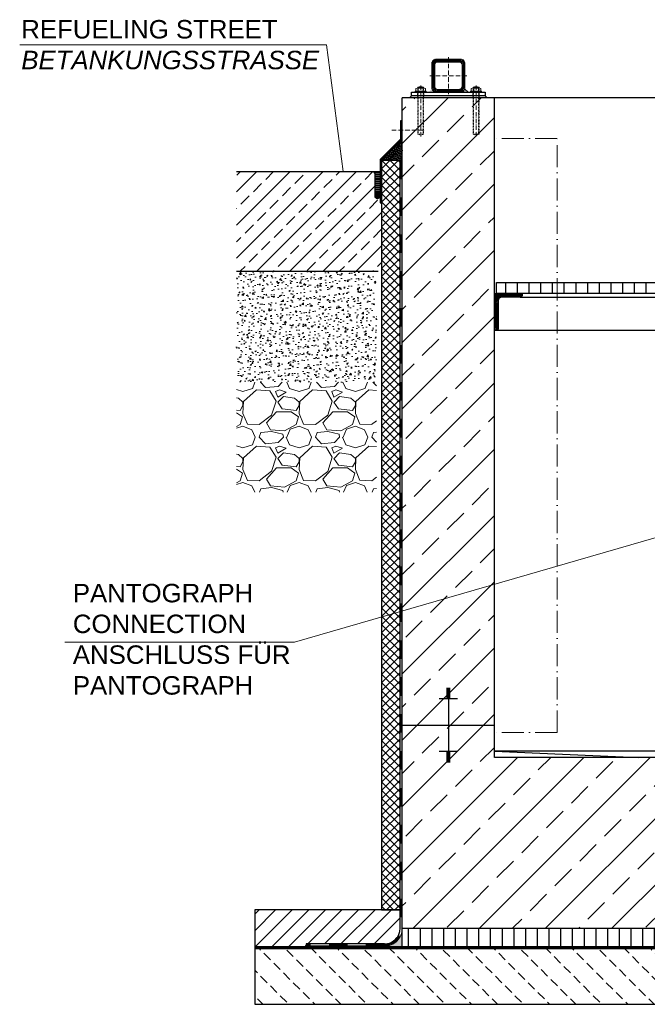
# Model space of a CAD drawing. Header units: millimetres. Extents: x 3814 to 923545, y -36595 to -4911.
# Tile 36 of 54: x 27719 to 29420, y -29509 to -26841. Entities that reach past the tile are written whole.
import ezdxf

# ---------------------------------------------------------------- set-up
doc = ezdxf.new("R2010")
doc.units = ezdxf.units.MM
doc.linetypes.add('ACAD_ISO10W100', pattern=[18, 12, -3, 0, -3])
doc.linetypes.add('JIS_02_1.0', pattern=[2, 1, -1])
for name, color, linetype, lineweight in [('Beschriftung', 7, 'Continuous', 9), ('P------T2', 7, 'Continuous', 18), ('P-DABDICHTUNG', 7, 'Continuous', 18)]:
    doc.layers.add(name, color=color, linetype=linetype, lineweight=lineweight)
doc.styles.add('LBB3.5M1000', font='isocp.shx', dxfattribs={"height": 3.5})

msp = doc.modelspace()

# ---------------------------------------------------------------- hatches: boundary and pattern name
at = {"lineweight": 5}
h = msp.add_hatch(dxfattribs=at)
h.set_pattern_fill('ANSI31', color=0)
h.set_pattern_definition([(45, (-121417.2412, 12277.51), (-2.24506403, 2.24506403), [])])
edge = h.paths.add_edge_path()
edge.add_line((28847.66479, -26948.08302), (28913.66479, -26948.08302))
edge.add_arc((28913.66479, -26960.08302), 12, 0, 90, ccw=False)
edge.add_line((28925.66479, -26960.08302), (28925.66479, -27026.08302))
edge.add_arc((28913.66479, -27026.08302), 12, -90, 0, ccw=False)
edge.add_line((28913.66479, -27038.08302), (28847.66479, -27038.08302))
edge.add_arc((28847.66479, -27026.08302), 12, 180, 270, ccw=False)
edge.add_line((28835.66479, -27026.08302), (28835.66479, -26960.08302))
edge.add_arc((28847.66479, -26960.08302), 12, 90, 180, ccw=False)
edge = h.paths.add_edge_path(flags=16)
edge.add_arc((28851.66479, -27022.08302), 8, 180, 270, ccw=False)
edge.add_line((28843.66479, -27022.08302), (28843.66479, -26964.08302))
edge.add_arc((28851.66479, -26964.08302), 8, 90, 180, ccw=False)
edge.add_line((28851.66479, -26956.08302), (28909.66479, -26956.08302))
edge.add_arc((28909.66479, -26964.08302), 8, 0, 90, ccw=False)
edge.add_line((28917.66479, -26964.08302), (28917.66479, -27022.08302))
edge.add_arc((28909.66479, -27022.08302), 8, -90, 0, ccw=False)
edge.add_line((28909.66479, -27030.08302), (28851.66479, -27030.08302))
h = msp.add_hatch(color=0)
h.dxf.hatch_style = 1
h.paths.add_polyline_path([(28925.24283, -27029.23723), (28934.08862, -27038.08302), (28913.66479, -27038.08302, 0.338290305)])
h.paths.add_polyline_path([(28836.08675, -27029.23723, 0.338290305), (28847.66479, -27038.08302), (28827.24096, -27038.08302)])
at = {"lineweight": 0}
h = msp.add_hatch(dxfattribs=at)
h.set_pattern_fill('ANSI33', color=256, scale=20)
h.set_pattern_definition([(45, (24162.66, -28178.08), (-89.8026, 89.8026), []), (45, (24252.46, -28178.08), (-89.8026, 89.8026), [63.5, -31.75])])
h.paths.add_polyline_path([(31155.66479, -27053.08302), (30905.66479, -27053.08302), (30905.66479, -28840.40165), (30230.66479, -28840.40165), (29680.66479, -28840.40165), (29005.66479, -28840.40165), (29005.66479, -27053.08302), (28755.66479, -27053.08302), (28755.66479, -29303.08302), (31155.66479, -29303.08302)])
at = {"lineweight": 5}
h = msp.add_hatch(dxfattribs=at)
h.set_pattern_fill('ANSI36', color=256, angle=90)
h.set_pattern_definition([(135, (22656.5853, -27195.083), (-6.1739261, 1.683798), [7.9375, -1.5875, 0, -1.5875])])
h.paths.add_polyline_path([(28755.66479, -27167.08302), (28699.66479, -27223.08302), (28749.66479, -27223.08302), (28755.66479, -27223.08302)])
h = msp.add_hatch(dxfattribs=at)
h.set_pattern_fill('ANSI37', color=256, scale=5)
h.set_pattern_definition([(45, (26993.665, -28233.333), (-11.22532, 11.22532), []), (135, (26993.665, -28233.333), (-11.22532, -11.22532), [])])
h.paths.add_polyline_path([(28749.66479, -27223.08302), (28699.66479, -27223.08302), (28699.66479, -29253.08302), (28749.66479, -29253.08302)])
at = {"lineweight": 0}
h = msp.add_hatch(dxfattribs=at)
h.set_pattern_fill('ANSI33', color=256, scale=10)
h.set_pattern_definition([(45, (20561.7, -28048.58), (-44.9013, 44.9013), []), (45, (20606.6, -28048.58), (-44.9013, 44.9013), [31.75, -15.875])])
h.paths.add_polyline_path([(28681.74993, -27325.43772), (28699.66479, -27325.43772), (28699.66479, -27523.08302), (28306.70736, -27523.08302), (28306.70736, -27253.08302), (28676.74993, -27253.08302), (28681.74993, -27258.08302)])
at = {"lineweight": 5}
h = msp.add_hatch(dxfattribs=at)
h.set_pattern_fill('ANSI31', color=256, angle=315)
h.set_pattern_definition([(0, (26156.0002, -27284.2837), (1e-15, 3.175), [])])
edge = h.paths.add_edge_path()
edge.add_line((28691.74993, -27253.08302), (28693.74993, -27253.08302))
edge.add_line((28693.74993, -27253.08302), (28695.70736, -27253.08302))
edge.add_line((28695.70736, -27253.08302), (28695.70736, -27315.4844))
edge.add_arc((28688.72864, -27320.64578), 8.67999, 396.48621535, 503.51378465)
edge.add_line((28681.74993, -27315.4844), (28681.74993, -27258.08302))
edge.add_line((28681.74993, -27258.08302), (28676.74993, -27253.08302))
edge.add_line((28676.74993, -27253.08302), (28691.74993, -27253.08302))
h = msp.add_hatch(color=256)
h.dxf.hatch_style = 1
edge = h.paths.add_edge_path()
edge.add_line((28681.74993, -27321.88478), (28681.74993, -27313.39257))
edge.add_arc((28688.45187, -27317.63868), 7.93382, 383.309056, 507.64314424, ccw=False)
edge.add_line((28695.73816, -27314.49934), (28695.73816, -27320.77801))
edge.add_arc((28688.45187, -27317.63868), 7.93382, 212.35685576, 336.690944, ccw=False)
at = {"lineweight": 0}
h = msp.add_hatch(dxfattribs=at)
h.set_pattern_fill('AR-CONC', color=256, scale=0.2)
h.set_pattern_definition([(50, (26341.543, -27973.083), (36.43693, -3.1878), [3.81, -41.91]), (355, (26341.543, -27973.083), (-7.0487, 38.21137), [3.048, -33.5281]), (100.4514, (26344.58, -27973.35), (29.38825, 35.02355), [3.238, -35.61805]), (46.1842, (26341.543, -27962.923), (54.2158, -8.4085), [5.715, -62.865]), (96.6356, (26346.06, -27963.624), (47.4808, 49.4852), [4.857, -53.4271]), (351.1842, (26341.54, -27962.923), (47.4808, 49.4852), [4.572, -50.292]), (21, (26346.623, -27965.463), (30.32288, -20.45304), [3.81, -41.91]), (326, (26346.623, -27965.463), (12.3604, 36.8376), [3.048, -33.528]), (71.4514, (26349.15, -27967.167), (42.6833, 16.38455), [3.238, -35.618]), (37.5, (26341.543, -27973.083), (0.61772, 16.91101), [0, -33.1216, 0, -34.036, 0, -33.655]), (7.5, (26341.543, -27973.083), (13.36393, 20.03611), [0, -19.4056, 0, -32.3596, 0, -12.827]), (327.5, (26330.214, -27973.083), (27.11812, -1.14575), [0, -12.7, 0, -39.624, 0, -52.578]), (317.5, (26325.134, -27973.083), (29.62584, 5.0853), [0, -16.51, 0, -26.3144, 0, -37.338])])
h.paths.add_polyline_path([(28306.70736, -27523.08302), (28685.70736, -27523.08302), (28685.70736, -27823.08302), (28306.70736, -27823.08302)])
h = msp.add_hatch()
h.set_pattern_fill('ANSI31', color=256, scale=10, angle=45)
h.set_pattern_definition([(90, (-62022.856, 10766.695), (-31.75, 5e-15), [])])
h.paths.add_polyline_path([(30900.66479, -27583.08302), (29010.66479, -27583.08302), (29010.66479, -27553.08302), (30900.66479, -27553.08302)])
at = {"lineweight": 9}
h = msp.add_hatch(dxfattribs=at)
h.set_pattern_fill('ANSI31', color=256)
h.set_pattern_definition([(45, (-60422.856, 10766.6947), (-2.24506403, 2.24506403), [])])
edge = h.paths.add_edge_path()
edge.add_line((29005.66479, -27683.08302), (29005.66479, -27583.08302))
edge.add_line((29005.66479, -27583.08302), (29080.66479, -27583.08302))
edge.add_line((29080.66479, -27583.08302), (29080.66479, -27588.08302))
edge.add_arc((29075.66479, -27588.08302), 5, 270, 360, ccw=False)
edge.add_line((29075.66479, -27593.08302), (29025.66479, -27593.08302))
edge.add_arc((29025.66479, -27603.08302), 10, 450, 540)
edge.add_line((29015.66479, -27603.08302), (29015.66479, -27678.08302))
edge.add_arc((29010.66479, -27678.08302), 5, 270, 360, ccw=False)
edge.add_line((29010.66479, -27683.08302), (29005.66479, -27683.08302))
at = {"lineweight": 0}
h = msp.add_hatch(dxfattribs=at)
h.set_pattern_fill('GRAVEL', color=256, scale=6)
h.set_pattern_definition([(228.0128, (26451.271, -27820.683), (-1219.2, -1371.6), [20.5033, -2029.829]), (184.96974, (26437.555, -27835.923), (1828.8, 152.400009), [35.1843, -3483.243]), (132.51045, (26402.503, -27838.971), (1524, -1676.4), [24.809, -2456.0834]), (267.2737, (26343.067, -27877.071), (152.4, 3048), [32.0403, -3171.9862]), (292.83365, (26341.543, -27909.075), (-762, 1828.8), [31.418, -3110.3885]), (357.2737, (26353.735, -27938.031), (-3048, 152.4), [32.0403, -3171.9862]), (37.69424, (26385.739, -27939.555), (-1981.2, -1524), [42.3716, -4194.787]), (72.25533, (26419.267, -27913.647), (1066.8, 3352.8), [40.003, -3960.3154]), (121.42957, (26431.459, -27875.547), (-1219.2, 1981.2), [32.1488, -3182.7327]), (175.23636, (26414.695, -27848.115), (1676.4, -152.4), [36.703, -1798.436]), (222.39744, (26378.1187, -27845.067), (-1828.8, -1676.4), [47.4647, -4699.0064]), (138.8141, (26493.943, -27878.595), (-1066.8, 914.4), [16.2, -1603.834]), (171.46923, (26481.751, -27867.927), (1981.2, -304.8), [30.821, -3051.2783]), (225, (26451.27, -27863.36), (-2e-14, -152.4), [21.553, -193.974]), (203.1986, (26440.603, -27845.067), (762, 304.8), [11.6065, -1149.0373]), (291.8014, (26429.935, -27849.64), (-152.4, 457.2), [16.414, -804.285]), (30.9638, (26436.03, -27864.88), (457.2, 304.8), [26.659, -861.978]), (161.565, (26458.89, -27851.163), (304.8, -152.4), [19.277, -462.654]), (16.38954, (26341.543, -27849.639), (1524, 457.2), [27.0053, -2673.5296]), (70.3462, (26367.451, -27842.019), (-609.6, -1676.4), [22.656, -2242.933]), (293.1986, (26458.89, -27820.683), (-304.8, 762), [23.213, -1137.431]), (343.61046, (26468.035, -27842.019), (-1524, 457.2), [27.0053, -2673.5296]), (339.44395, (26341.543, -27944.127), (-762, 304.8), [26.042, -1276.064]), (294.77514, (26365.927, -27953.271), (-762, 1676.4), [21.8203, -2160.2156]), (66.8014, (26460.415, -27973.083), (304.8, 762), [23.213, -1137.431]), (17.35402, (26469.559, -27951.747), (-1981.2, -609.6), [25.547, -2529.1426]), (69.44395, (26385.739, -27973.083), (-304.8, -762), [13.021, -1289.085]), (101.31, (26451.27, -27973.083), (-152.4, 609.6), [7.771, -769.32]), (165.9638, (26449.747, -27965.463), (457.2, -152.4), [31.418, -596.943]), (186.009, (26419.267, -27957.843), (1524, 152.4), [29.116, -2882.482]), (303.69, (26436.03, -27878.595), (-152.4, 304.8), [21.9794, -527.5066]), (353.15723, (26448.223, -27896.883), (2590.8, -304.8), [38.3734, -3798.9605]), (60.9454, (26486.323, -27901.455), (-609.6, -1066.8), [15.6905, -1553.3635]), (90, (26493.94, -27887.74), (-152.4, 152.4), [9.144, -143.256]), (120.25644, (26416.219, -27953.271), (609.6, -1066.8), [21.172, -2096.0364]), (48.0128, (26405.551, -27934.983), (1219.2, 1371.6), [41.0066, -2009.3257]), (0, (26432.98, -27904.5), (152.4, 152.4), [39.624, -112.776]), (325.30485, (26472.607, -27904.503), (1524, -1066.8), [24.0966, -2385.559]), (254.0546, (26492.419, -27918.22), (-152.4, -609.6), [22.19, -1087.299]), (207.64598, (26486.323, -27939.555), (-2895.6, -1524), [36.1287, -3576.748]), (175.42608, (26454.319, -27956.319), (-1981.2, 152.4), [38.2218, -3783.9508])])
h.paths.add_polyline_path([(28306.70736, -27823.08302), (28685.70736, -27823.08302), (28685.70736, -28121.58302), (28306.70736, -28121.58302)])
h = msp.add_hatch()
h.set_pattern_fill('ANSI31', color=256, scale=10)
h.set_pattern_definition([(45, (32358.665, -29303.083), (-22.45064, 22.45064), [])])
edge = h.paths.add_edge_path()
edge.add_line((28495.28966, -29345.439), (28495.28966, -29353.08302))
edge.add_line((28495.28966, -29353.08302), (28355.66479, -29353.08302))
edge.add_line((28355.66479, -29353.08302), (28355.66479, -29253.08302))
edge.add_line((28355.66479, -29253.08302), (28749.66479, -29253.08302))
edge.add_line((28749.66479, -29253.08302), (28749.66479, -29303.08302))
edge.add_arc((28707.30881, -29303.08302), 42.35598, 270, 360, ccw=False)
edge.add_line((28707.30881, -29345.439), (28495.28966, -29345.439))
h = msp.add_hatch(dxfattribs=at)
h.set_pattern_fill('AR-CONC', color=256, scale=0.48356)
h.set_pattern_definition([(50, (32237.837, -29328.083), (3.4683817, -0.303444), [0.36267, -3.989368]), (355, (32237.837, -29328.083), (-0.6709456, 3.6372986), [0.290136, -3.1914945]), (100.45144, (32238.126, -29328.1083), (2.797436, 3.3338545), [0.308222, -3.3904412]), (46.1842, (32237.837, -29327.116), (5.16075, -0.8003847), [0.544005, -5.984052]), (96.63564, (32238.267, -29327.1826), (4.519649, 4.710446), [0.462333, -5.085665]), (351.18416, (32237.837, -29327.116), (4.519649, 4.710446), [0.435204, -4.787242]), (21, (32238.3205, -29327.3577), (2.8864024, -1.946903), [0.36267, -3.989368]), (326, (32238.3205, -29327.3577), (1.176575, 3.506534), [0.290136, -3.1914945]), (71.45144, (32238.561, -29327.52), (4.0629775, 1.559631), [0.308222, -3.3904412]), (37.5, (32237.837, -29328.083), (0.05880017, 1.6097408), [0, -3.1528098, 0, -3.2398505, 0, -3.2035835]), (7.5, (32237.837, -29328.083), (1.2720985, 1.9072164), [0, -1.8471984, 0, -3.0802758, 0, -1.2209884]), (327.5, (32236.7586, -29328.083), (2.5813506, -0.1090663), [0, -1.2088994, 0, -3.7717663, 0, -5.0048437]), (317.5, (32236.275, -29328.083), (2.8200537, 0.4840674), [0, -1.5715693, 0, -2.5048397, 0, -3.5541644])])
edge = h.paths.add_edge_path()
edge.add_line((28681.36572, -29353.08302), (28707.30881, -29351.439))
edge.add_arc((28707.30881, -29303.08302), 48.35598, 270, 360)
edge.add_line((28755.66479, -29303.08302), (28755.66479, -29353.08302))
edge.add_line((28755.66479, -29353.08302), (28681.36572, -29353.08302))
h = msp.add_hatch()
h.set_pattern_fill('ANSI31', color=256, scale=10, angle=45)
h.set_pattern_definition([(90, (30455.665, -29328.083), (-31.75, 5e-15), [])])
h.paths.add_polyline_path([(28755.66479, -29303.08302), (31155.66479, -29303.08302), (31155.66479, -29353.08302), (28755.66479, -29353.08302)])
h = msp.add_hatch(dxfattribs=at)
h.set_pattern_fill('BETON_UNBEWEHRT', color=256, scale=200, angle=90, pattern_type=2)
h.set_pattern_definition([(135, (9474.31, -29273.73), (-35.35534, -35.35534), [25, -12.5])])
h.paths.add_polyline_path([(31555.66479, -29359.08302), (28355.66479, -29359.08302), (28355.66479, -29509.08302), (31555.66479, -29509.08302)])
at = {"layer": 'P-DABDICHTUNG'}
h = msp.add_hatch(dxfattribs=at)
h.set_pattern_fill('PLAST', scale=6, angle=90, style=0)
h.set_pattern_definition([(90, (17529.5794, -30652.6505), (-1.5, 9e-17), []), (90, (17529.3919, -30652.6505), (-1.5, 9e-17), []), (90, (17529.2044, -30652.6505), (-1.5, 9e-17), [])])
h.paths.add_polyline_path([(28495.28966, -29353.08302), (28495.28966, -29351.439), (28554.79677, -29351.439), (28554.79677, -29353.08302)])

# ---------------------------------------------------------------- linework, layer by layer
at = {"linetype": 'ACAD_ISO10W100', "lineweight": 5}
for p, q in [((28880.66479, -26943.08302), (28880.66479, -27043.08302)), ((28930.66479, -26993.08302), (28830.66479, -26993.08302)), ((28805.66479, -27158.08302), (28805.66479, -27020.02202)), ((28955.66479, -27158.08302), (28955.66479, -27020.02202)), ((28727.57675, -27140.85378), (28815.08781, -27140.85378))]:
    msp.add_line(p, q, dxfattribs=at)
for p, q in [((28780.66479, -27048.08302), (28775.66479, -27053.08302)), ((28925.24283, -27029.23723), (28934.08862, -27038.08302)), ((28980.66479, -27048.08302), (28985.66479, -27053.08302)), ((29005.66479, -27053.08302), (28755.66479, -27053.08302)), ((28755.66479, -29303.08302), (28755.66479, -27053.08302)), ((29005.66479, -28840.40165), (29005.66479, -27053.08302)), ((30905.66479, -27053.08302), (29005.66479, -27053.08302)), ((28699.66479, -27223.08302), (28755.66479, -27167.08302)), ((28755.66479, -27223.08302), (28709.66479, -27223.08302)), ((28749.66479, -29253.08302), (28749.66479, -27223.08302)), ((28749.66479, -27223.08302), (28755.66479, -27223.08302)), ((28749.66479, -27223.08302), (28755.66479, -27223.08302)), ((28306.70736, -27253.08302), (28695.70736, -27253.08302)), ((28676.74993, -27253.08302), (28681.74993, -27258.08302)), ((28681.74993, -27258.08302), (28681.74993, -27321.88478)), ((28306.70736, -27523.08302), (28690.70736, -27523.08302)), ((29075.66479, -27593.08302), (30615.66479, -27593.08302)), ((30615.66479, -27683.08302), (29010.66479, -27683.08302)), ((28885.66479, -28653.42974), (28875.66479, -28653.42974)), ((28885.66479, -28656.94965), (28875.66479, -28656.94965)), ((28885.66479, -28660.46955), (28875.66479, -28660.46955)), ((28885.66479, -28663.98946), (28875.66479, -28663.98946)), ((28885.66479, -28667.50936), (28875.66479, -28667.50936)), ((28885.66479, -28671.02927), (28875.66479, -28671.02927)), ((28885.66479, -28674.54917), (28875.66479, -28674.54917)), ((28880.66479, -28653.08302), (28880.66479, -28753.08302)), ((28905.66479, -28681.58898), (28855.66479, -28681.58898)), ((28885.66479, -28678.06907), (28875.66479, -28678.06907)), ((28755.66479, -28753.08302), (29005.66479, -28753.08302)), ((28880.66479, -28753.08302), (28880.66479, -28853.08302)), ((28905.66479, -28824.57706), (28855.66479, -28824.57706)), ((28885.66479, -28828.09697), (28875.66479, -28828.09697)), ((28885.66479, -28831.61687), (28875.66479, -28831.61687)), ((28885.66479, -28835.13678), (28875.66479, -28835.13678)), ((30905.66479, -28823.08302), (29005.66479, -28823.08302)), ((29005.66479, -28823.08302), (29395.33387, -28840.40165)), ((28885.66479, -28838.65668), (28875.66479, -28838.65668)), ((28885.66479, -28842.17659), (28875.66479, -28842.17659)), ((28885.66479, -28845.69649), (28875.66479, -28845.69649)), ((28885.66479, -28849.2164), (28875.66479, -28849.2164)), ((28885.66479, -28852.7363), (28875.66479, -28852.7363)), ((30905.66479, -28840.40165), (29005.66479, -28840.40165)), ((28749.66479, -29253.08302), (28355.66479, -29253.08302)), ((28355.66479, -29253.08302), (28355.66479, -29359.08302)), ((28749.66479, -29303.08302), (28749.66479, -29253.08302)), ((28755.66479, -29303.08302), (31155.66479, -29303.08302)), ((28749.66479, -29353.08302), (28355.66479, -29353.08302)), ((28355.66479, -29353.08302), (28355.66479, -29359.08302)), ((28755.66479, -29353.08302), (28355.66479, -29353.08302)), ((28749.66479, -29353.08302), (28355.66479, -29353.08302)), ((28749.66479, -29353.08302), (28355.66479, -29353.08302)), ((28355.66479, -29353.08302), (28755.66479, -29353.08302)), ((28495.28966, -29345.439), (28495.28966, -29353.08302)), ((28707.30881, -29345.439), (28495.28966, -29345.439)), ((28707.30881, -29351.439), (28495.28966, -29351.439))]:
    msp.add_line(p, q)
at = {"linetype": 'Continuous', "lineweight": 9}
for p, q in [((28790.66479, -27038.08302), (28790.66479, -27035.08302)), ((28790.66479, -27035.08302), (28820.66479, -27035.08302)), ((28792.26479, -27034.08302), (28792.26479, -27028.08302)), ((28795.72899, -27027.08302), (28815.60059, -27027.08302)), ((28797.66479, -27024.58302), (28813.66479, -27024.58302)), ((28797.66479, -27024.58302), (28797.66479, -27027.08302)), ((28798.88979, -27024.14792), (28798.88979, -27027.08302)), ((28799.19299, -27034.08302), (28799.19299, -27028.08302)), ((28812.13659, -27034.08302), (28812.13659, -27028.08302)), ((28812.43979, -27024.14792), (28812.43979, -27027.08302)), ((28813.66479, -27024.58302), (28813.66479, -27027.08302)), ((28819.06479, -27034.08302), (28819.06479, -27028.08302)), ((28820.66479, -27038.08302), (28820.66479, -27035.08302)), ((28970.66479, -27035.08302), (28940.66479, -27035.08302)), ((28940.66479, -27038.08302), (28940.66479, -27035.08302)), ((28942.26479, -27034.08302), (28942.26479, -27028.08302)), ((28965.60059, -27027.08302), (28945.72899, -27027.08302)), ((28963.66479, -27024.58302), (28947.66479, -27024.58302)), ((28947.66479, -27024.58302), (28947.66479, -27027.08302)), ((28948.88979, -27024.14792), (28948.88979, -27027.08302)), ((28949.19299, -27034.08302), (28949.19299, -27028.08302)), ((28962.13659, -27034.08302), (28962.13659, -27028.08302)), ((28962.43979, -27024.14792), (28962.43979, -27027.08302)), ((28963.66479, -27024.58302), (28963.66479, -27027.08302)), ((28969.06479, -27034.08302), (28969.06479, -27028.08302)), ((28970.66479, -27038.08302), (28970.66479, -27035.08302))]:
    msp.add_line(p, q, dxfattribs=at)
at = {"linetype": 'JIS_02_1.0', "lineweight": 5, "ltscale": 2}
for p, q in [((28797.16479, -27053.08302), (28797.16479, -27035.08302)), ((28797.66479, -27151.58302), (28797.66479, -27024.58302)), ((28798.88979, -27152.01808), (28798.88979, -27027.08302)), ((28812.43979, -27152.01808), (28812.43979, -27027.08302)), ((28813.66479, -27151.58302), (28813.66479, -27024.58302)), ((28814.16479, -27053.08302), (28814.16479, -27035.08302)), ((28947.16479, -27053.08302), (28947.16479, -27035.08302)), ((28947.66479, -27151.58302), (28947.66479, -27024.58302)), ((28948.88979, -27152.01808), (28948.88979, -27027.08302)), ((28962.43979, -27152.01808), (28962.43979, -27027.08302)), ((28963.66479, -27151.58302), (28963.66479, -27024.58302)), ((28964.16479, -27053.08302), (28964.16479, -27035.08302)), ((28797.66479, -27151.58302), (28813.66479, -27151.58302)), ((28963.66479, -27151.58302), (28947.66479, -27151.58302))]:
    msp.add_line(p, q, dxfattribs=at)
at = {"linetype": 'ACAD_ISO10W100', "lineweight": 18, "ltscale": 5}
for p, q in [((29175.66479, -27163.08302), (29005.66479, -27163.08302)), ((29175.66479, -28773.08302), (29175.66479, -27163.08302)), ((29175.66479, -28773.08302), (29005.66479, -28773.08302))]:
    msp.add_line(p, q, dxfattribs=at)
at = {"linetype": 'JIS_02_1.0', "lineweight": 25, "ltscale": 50}
for p, q in [((28752.66479, -27223.08302), (28752.66479, -29306.20792)), ((31555.66479, -29356.08302), (28355.66479, -29356.08302)), ((28355.66479, -29356.08302), (31555.66479, -29356.08302)), ((28707.30881, -29348.439), (28495.28966, -29348.439))]:
    msp.add_line(p, q, dxfattribs=at)
at = {"lineweight": 9}
for points in [[(28847.66479, -26948.08302), (28913.66479, -26948.08302, -0.4142135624), (28925.66479, -26960.08302), (28925.66479, -27026.08302, -0.4142135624), (28913.66479, -27038.08302), (28847.66479, -27038.08302, -0.4142135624), (28835.66479, -27026.08302), (28835.66479, -26960.08302, -0.4142135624)], [(28851.66479, -27030.08302, -0.4142135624), (28843.66479, -27022.08302), (28843.66479, -26964.08302, -0.4142135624), (28851.66479, -26956.08302), (28909.66479, -26956.08302, -0.4142135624), (28917.66479, -26964.08302), (28917.66479, -27022.08302, -0.4142135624), (28909.66479, -27030.08302)]]:
    msp.add_lwpolyline(points, format="xyb", close=True, dxfattribs=at)
for points in [[(28980.66479, -27048.08302), (28780.66479, -27048.08302), (28780.66479, -27038.08302), (28980.66479, -27038.08302)], [(28697.70736, -27338.0101), (28697.70736, -27220.96626), (28752.81984, -27165.85378), (28752.81984, -27115.85378), (28750.81984, -27115.85378), (28750.81984, -27165.02535), (28695.70736, -27220.13783), (28695.70736, -27338.0101)], [(28749.66479, -27223.08302), (28699.66479, -27223.08302), (28699.66479, -29253.08302), (28749.66479, -29253.08302)], [(30900.66479, -27583.08302), (29010.66479, -27583.08302), (29010.66479, -27553.08302), (30900.66479, -27553.08302)], [(28755.66479, -29303.08302), (31155.66479, -29303.08302), (31155.66479, -29353.08302), (28755.66479, -29353.08302)], [(31555.66479, -29359.08302), (28355.66479, -29359.08302), (28355.66479, -29509.08302), (31555.66479, -29509.08302)]]:
    msp.add_lwpolyline(points, close=True)
msp.add_lwpolyline([(29005.66479, -27683.08302), (29005.66479, -27583.08302), (29080.66479, -27583.08302), (29080.66479, -27588.08302, -0.4142135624), (29075.66479, -27593.08302), (29025.66479, -27593.08302, 0.4142135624), (29015.66479, -27603.08302), (29015.66479, -27678.08302, -0.4142135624), (29010.66479, -27683.08302)], format="xyb", close=True)
at = {"linetype": 'Continuous', "lineweight": 9}
for centre, radius, start, end in [((28805.66479, -27045.16635), 22.08333, 68.76068889, 111.23931111), ((28955.66479, -27045.16635), 22.08333, 68.76068889, 111.23931111), ((28795.72889, -27033.58302), 6.49999, 57.79575833, 122.20424167), ((28795.72889, -27028.58303), 6.49999, 237.79575833, 302.20424167), ((28805.66479, -27048.52512), 21.4421, 72.43264167, 107.56735833), ((28805.66479, -27013.64092), 21.4421, 252.43264167, 287.56735833), ((28815.60069, -27033.58302), 6.49999, 57.79575833, 122.20424167), ((28815.60069, -27028.58303), 6.49999, 237.79575833, 302.20424167), ((28945.72889, -27033.58302), 6.49999, 57.79575833, 122.20424167), ((28945.72889, -27028.58303), 6.49999, 237.79575833, 302.20424167), ((28955.66479, -27048.52512), 21.4421, 72.43264167, 107.56735833), ((28955.66479, -27013.64092), 21.4421, 252.43264167, 287.56735833), ((28965.60069, -27033.58302), 6.49999, 57.79575833, 122.20424167), ((28965.60069, -27028.58303), 6.49999, 237.79575833, 302.20424167)]:
    msp.add_arc(centre, radius, start, end, dxfattribs=at)
at = {"linetype": 'JIS_02_1.0', "lineweight": 5, "ltscale": 2}
for centre in [(28805.66479, -27130.99969), (28955.66479, -27130.99969)]:
    msp.add_arc(centre, 22.08333, 248.76068889, 291.23931111, dxfattribs=at)
for centre, radius, start, end in [((28688.45187, -27317.63868), 7.93382, 23.309056, 147.64314424), ((28688.45187, -27317.63868), 7.93382, 212.35685576, 336.690944), ((28707.30881, -29303.08302), 42.35598, 270, 0)]:
    msp.add_arc(centre, radius, start, end)
at = {"linetype": 'JIS_02_1.0', "lineweight": 25, "ltscale": 50}
msp.add_arc((28707.30881, -29303.08302), 45.35598, 270, 0, dxfattribs=at)
at = {"layer": 'P------T2', "color": 7}
for p, q in [((28550.06662, -26909.79837), (27718.68705, -26909.79837)), ((28550.06662, -26909.79837), (28595.69252, -27253.08302)), ((29477.82806, -28233.96986), (28463.52955, -28527.9581)), ((27840.67563, -28527.9581), (28463.52955, -28527.9581))]:
    msp.add_line(p, q, dxfattribs=at)
at = {"layer": 'P-DABDICHTUNG', "color": 7}
for p, q in [((28554.79677, -29351.439), (28554.79677, -29353.08302)), ((28707.30881, -29351.439), (28681.36572, -29353.08302))]:
    msp.add_line(p, q, dxfattribs=at)
msp.add_lwpolyline([(28755.66479, -29278.90503), (28755.66479, -29303.08302, -0.4142135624), (28707.30881, -29351.439)], format="xyb", dxfattribs=at)

# ---------------------------------------------------------------- texts
at = {"layer": 'Beschriftung', "char_height": 50, "attachment_point": 1, "style": 'LBB3.5M1000'}
for s, insert, width in [('{\\fArial|b0|i0|c0|p34;REFUELING STREET\\P\\fArial|b0|i1|c0|p34;BETANKUNGSSTRASSE\\H1.0213x; }', (27723.03567, -26842.28412), 822.0650974), ('{\\fArial|b0|i0|c0|p34;PANTOGRAPH CONNECTION\\PANSCHLUSS FÜR PANTOGRAPH}', (27862.78282, -28369.95914), 720.7321816)]:
    msp.add_mtext(s, dxfattribs=dict(at, insert=insert, width=width))

doc.saveas('drawing.dxf')
